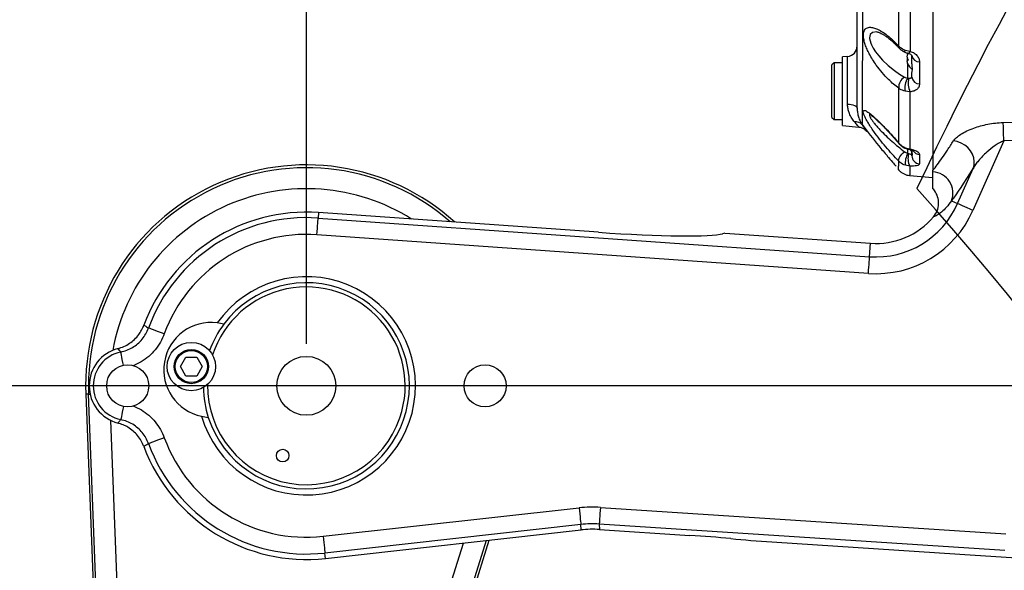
# Model space of a CAD drawing. Extents: x 0 to 8410, y 0 to 5940.
# Tile 115 of 158: x 3945 to 4414, y 4025 to 4287. Entities that reach past the tile are written whole.
import ezdxf

# ---------------------------------------------------------------- set-up
doc = ezdxf.new("R2010")
doc.units = 0
doc.header["$LTSCALE"] = 10
doc.layers.get('0').update_dxf_attribs({"linetype": 'CONTINUOUS'})
doc.styles.add('SLDTEXTSTYLE0', font='TXT', dxfattribs={"width": 0.605})
doc.dimstyles.new('SLDDIMSTYLE1', dxfattribs={"dimtxt": 50, "dimasz": 50, "dimexe": 0, "dimexo": 0.0625, "dimgap": 12.5, "dimtad": 1, "dimdec": 1, "dimrnd": 1e-09, "dimzin": 12, "dimtxsty": 'SLDTEXTSTYLE0', "dimsah": 1, "dimcen": 0.09, "dimazin": 3, "dimtfac": 1, "dimtofl": 0, "dimtmove": 0, "dimatfit": 3, "dimtolj": 1, "dimtzin": 12})
doc.dimstyles.new('SLDDIMSTYLE10', dxfattribs={"dimtxt": 50, "dimasz": 50, "dimexe": 0, "dimexo": 0.0625, "dimgap": -12.5, "dimtad": 0, "dimtih": 1, "dimtoh": 1, "dimdec": 1, "dimlfac": 0.5, "dimrnd": 1e-09, "dimzin": 12, "dimtxsty": 'SLDTEXTSTYLE0', "dimblk1": 'NONE', "dimsah": 1, "dimcen": 0, "dimazin": 3, "dimtfac": 1, "dimtmove": 0, "dimatfit": 3, "dimtolj": 1})
doc.dimstyles.new('SLDDIMSTYLE2', dxfattribs={"dimtxt": 50, "dimasz": 50, "dimexe": 0, "dimexo": 0.0625, "dimgap": 12.5, "dimtad": 1, "dimdec": 0, "dimrnd": 1e-09, "dimzin": 12, "dimtxsty": 'SLDTEXTSTYLE0', "dimsah": 1, "dimcen": 0.09, "dimazin": 3, "dimtfac": 1, "dimtofl": 0, "dimtmove": 0, "dimatfit": 3, "dimtolj": 1, "dimtzin": 12})

# ---------------------------------------------------------------- blocks, each defined once
blk = doc.blocks.new('_D_7')
at = {"color": 7, "linetype": 'CONTINUOUS'}
for p, q in [((4661.63, 4113.02), (3022.36, 4113.02)), ((3037.36, 2533.02), (3037.36, 4113.02)), ((4661.63, 2533.02), (3022.36, 2533.02))]:
    blk.add_line(p, q, dxfattribs=at)
for points in [[(3037.36, 4113.02), (3029.86, 4063.02), (3044.86, 4063.02)], [(3037.36, 2533.02), (3044.86, 2583.02), (3029.86, 2583.02)]]:
    blk.add_solid(points, dxfattribs=at)
at = {"color": 7, "linetype": 'CONTINUOUS', "insert": (2972.9, 3246.63), "char_height": 50, "attachment_point": 1, "rotation": 90, "style": 'SLDTEXTSTYLE0'}
blk.add_mtext('1580', dxfattribs=at)
blk = doc.blocks.new('_D_8')
at = {"color": 7, "linetype": 'CONTINUOUS'}
for p, q in [((4260.63, 4423.02), (3022.36, 4423.02)), ((3037.36, 4113.02), (3037.36, 4423.02)), ((4661.63, 4113.02), (3022.36, 4113.02))]:
    blk.add_line(p, q, dxfattribs=at)
for points in [[(3037.36, 4423.02), (3029.86, 4373.02), (3044.86, 4373.02)], [(3037.36, 4113.02), (3044.86, 4163.02), (3029.86, 4163.02)]]:
    blk.add_solid(points, dxfattribs=at)
at = {"color": 7, "linetype": 'CONTINUOUS', "insert": (2972.9, 4210.73), "char_height": 50, "attachment_point": 1, "rotation": 90, "style": 'SLDTEXTSTYLE0'}
blk.add_mtext('310', dxfattribs=at)
blk = doc.blocks.new('_D_9')
at = {"color": 7, "linetype": 'CONTINUOUS'}
for p, q in [((6136.63, 4639.08), (2746.63, 4639.08)), ((2761.63, 4639.08), (2761.63, 1533.02)), ((3861.91, 1533.02), (2746.63, 1533.02))]:
    blk.add_line(p, q, dxfattribs=at)
for points in [[(2761.63, 4639.08), (2754.13, 4589.08), (2769.13, 4589.08)], [(2761.63, 1533.02), (2769.13, 1583.02), (2754.13, 1583.02)]]:
    blk.add_solid(points, dxfattribs=at)
at = {"color": 7, "linetype": 'CONTINUOUS', "insert": (2697.18, 3009.66), "char_height": 50, "attachment_point": 1, "rotation": 90, "style": 'SLDTEXTSTYLE0'}
blk.add_mtext('3106', dxfattribs=at)
blk = doc.blocks.new('_D_12')
at = {"color": 7, "linetype": 'CONTINUOUS'}
for p, q in [((4081.63, 4133.02), (4081.63, 5288.89)), ((4681.63, 4133.02), (4681.63, 5288.89)), ((4681.63, 5273.89), (4081.63, 5273.89))]:
    blk.add_line(p, q, dxfattribs=at)
for points in [[(4081.63, 5273.89), (4131.63, 5266.39), (4131.63, 5281.39)], [(4681.63, 5273.89), (4631.63, 5281.39), (4631.63, 5266.39)]]:
    blk.add_solid(points, dxfattribs=at)
at = {"color": 7, "linetype": 'CONTINUOUS', "insert": (4324.34, 5338.34), "char_height": 50, "attachment_point": 1, "style": 'SLDTEXTSTYLE0'}
blk.add_mtext('600', dxfattribs=at)
blk = doc.blocks.new('_D_25')
at = {"color": 7, "linetype": 'CONTINUOUS'}
for p, q in [((2062.62, 5429.6), (2293.31, 4952.44)), ((2293.31, 4952.44), (2402.63, 4726.35)), ((2433.35, 4741.69), (2433.35, 4820.85)), ((2433.35, 4820.85), (2655.21, 4820.85)), ((2655.21, 4820.85), (2655.21, 4741.69)), ((2655.21, 4741.69), (2433.35, 4741.69)), ((2402.63, 4726.35), (2660.94, 4726.35))]:
    blk.add_line(p, q, dxfattribs=at)
blk.add_arc((2177.97, 5191.02), 4417.95, 270.87652, 299.0424, dxfattribs=at)
blk.add_solid([(2293.31, 4952.44), (2308.32, 4904.16), (2321.83, 4910.69)], dxfattribs=at)
at = {"color": 7, "linetype": 'CONTINUOUS', "char_height": 50, "attachment_point": 1, "style": 'SLDTEXTSTYLE0'}
for s, insert in [('%%c', (2450.54, 4806.14)), ('265', (2523.44, 4806.28))]:
    blk.add_mtext(s, dxfattribs=dict(at, insert=insert))
blk = doc.blocks.new('_NONE')

msp = doc.modelspace()

# ---------------------------------------------------------------- linework, layer by layer
at = {"color": 7, "linetype": 'CONTINUOUS'}
for p, q in [((4379.634055, 4636.021664), (4379.634055, 4215.355923)), ((4339.06983, 4269.584705), (4336.634057, 4269.371797)), ((4336.634057, 4253.021767), (4336.634057, 4269.371797)), ((4367.569985, 4270.992805), (4368.073018, 4270.992805)), ((4369.634057, 4267.577936), (4369.634057, 4269.947817)), ((4332.634056, 4266.521742), (4331.634054, 4265.521814)), ((4331.634054, 4240.521719), (4331.634054, 4265.521814)), ((4336.634057, 4266.521742), (4332.634056, 4266.521742)), ((4332.634056, 4266.521742), (4332.634056, 4239.521791)), ((4369.634057, 4259.674122), (4369.634057, 4261.879255)), ((4336.634057, 4236.671736), (4336.634057, 4253.021767)), ((4331.634054, 4240.521719), (4332.634056, 4239.521791)), ((4332.634056, 4239.521791), (4336.634057, 4239.521791)), ((4336.634057, 4236.671736), (4344.442094, 4235.988666)), ((4369.634057, 4223.272611), (4369.634057, 4224.367191)), ((4369.634057, 4222.400715), (4369.634057, 4223.272611)), ((4379.634055, 4214.694549), (4379.634055, 4215.355923)), ((4368.588323, 4212.988188), (4379.634055, 4212.021639)), ((4379.634055, 4212.021639), (4379.634055, 4214.35981)), ((4220.559472, 4185.989668), (4087.400587, 4195.31994)), ((4280.634053, 4185.635855), (4279.591667, 4185.306837)), ((4280.634053, 4185.635855), (4349.97336, 4180.777122)), ((4039.978491, 4142.805387), (4039.226087, 4142.918159)), ((4042.415874, 4142.397453), (4039.978491, 4142.805387)), ((4021.699043, 4122.181942), (4024.29712, 4126.681854)), ((4024.29712, 4126.681854), (4029.493274, 4126.681854)), ((4029.493274, 4126.681854), (4032.091351, 4122.181942)), ((4024.29712, 4117.681791), (4021.699043, 4122.181942)), ((4032.091351, 4122.181942), (4029.493274, 4117.681791)), ((4029.493274, 4117.681791), (4024.29712, 4117.681791)), ((3976.709785, 4109.034349), (4029.768067, 2712.840845)), ((4031.803193, 4098.56086), (4032.55135, 4098.422577)), ((4032.55135, 4098.422577), (4034.988733, 4098.014643)), ((4090.749608, 4031.02689), (4212.270672, 4044.53664)), ((4221.015083, 4044.73715), (4264.012664, 4041.944076)), ((4093.079822, 3799.271633), (4168.648029, 4039.686968)), ((4303.085806, 4038.845112), (4392.427879, 4033.041527)), ((4392.427879, 4033.041527), (4455.903085, 4028.918077))]:
    msp.add_line(p, q, dxfattribs=at)
at = {"color": 8, "linetype": 'CONTINUOUS'}
for p, q in [((4366.433846, 4272.606422), (4368.76479, 4271.990825)), ((4339.06983, 4246.885111), (4339.06983, 4269.584705)), ((4373.28543, 4266.993334), (4373.28543, 4256.521513)), ((4367.738726, 4259.295513), (4367.738726, 4265.93547)), ((4368.739383, 4252.709677), (4366.459789, 4252.982427)), ((4413.37687, 4229.485561), (4398.705425, 4196.371366)), ((4450.671183, 4230.607321), (4413.37687, 4229.485561)), ((4366.520034, 4226.189901), (4368.678549, 4225.63224)), ((4367.738726, 4223.584463), (4367.738726, 4225.521852)), ((4373.28543, 4222.993423), (4373.28543, 4218.528797)), ((4368.644195, 4217.399647), (4366.555015, 4217.809488)), ((4391.408982, 4199.604084), (4398.781167, 4216.243555)), ((4388.491096, 4200.897028), (4391.408982, 4199.604084)), ((4087.400587, 4195.31994), (4087.221908, 4192.769815)), ((4087.221908, 4192.769815), (4349.525856, 4174.390604)), ((4348.968038, 4166.429569), (4086.664083, 4184.808781)), ((4349.525856, 4174.390604), (4349.97336, 4180.777122)), ((3978.046449, 4109.085132), (3976.709785, 4109.034349)), ((4031.104731, 2712.891628), (3978.046449, 4109.085132)), ((3988.513829, 4096.615364), (4041.083815, 2713.270833)), ((4089.585366, 4041.499187), (4211.330069, 4055.033972)), ((4221.473584, 4055.26643), (4414.381029, 4042.735149)), ((4212.211849, 4047.102262), (4090.467142, 4033.567716)), ((4212.270672, 4044.53664), (4212.211849, 4047.102262)), ((4220.956257, 4047.302772), (4221.015083, 4044.73715)), ((4413.863706, 4034.771492), (4220.956257, 4047.302772)), ((4082.276987, 3802.667429), (4156.348081, 4038.319637)), ((4167.195114, 4039.525558), (4091.803746, 3799.672891)), ((4090.749608, 4031.02689), (4090.467142, 4033.567716))]:
    msp.add_line(p, q, dxfattribs=at)
at = {"color": 8, "linetype": 'CONTINUOUS', "flags": 128}
for points in [[(4352.951387, 4281.252434), (4352.945471, 4281.253387), (4350.985194, 4280.977299), (4349.859873, 4279.953052), (4349.54452, 4278.348972), (4349.56033, 4278.080036), (4350.102799, 4275.880625), (4350.423427, 4275.109817), (4351.264225, 4273.487379), (4352.328474, 4271.822502), (4353.878828, 4269.785215), (4355.628284, 4267.815163), (4358.381191, 4265.175154), (4361.334743, 4262.80265), (4363.760697, 4261.152078), (4366.213719, 4259.744932), (4366.213719, 4259.744932)], [(4366.350742, 4271.596958), (4366.34762, 4271.598389), (4366.286429, 4271.749307), (4366.315702, 4272.091438), (4366.433846, 4272.606422)], [(4368.048133, 4271.000435), (4368.086862, 4270.997574), (4368.269557, 4271.124412), (4368.499862, 4271.462013), (4368.76479, 4271.990825)], [(4339.06983, 4246.885111), (4339.980753, 4246.823599), (4340.845497, 4246.701052), (4341.63441, 4246.521522), (4342.320444, 4246.29121), (4342.880065, 4246.017982), (4343.294094, 4245.711138), (4343.54833, 4245.381166), (4343.634056, 4245.039512)], [(4413.115086, 4238.195707), (4433.106246, 4238.790323), (4450.409414, 4239.305069)], [(4413.37687, 4229.485561), (4413.337248, 4230.803778), (4413.298326, 4232.098867), (4413.260775, 4233.348419), (4413.22525, 4234.53026), (4413.192378, 4235.624124), (4413.162725, 4236.610939), (4413.136812, 4237.47306), (4413.115086, 4238.195707)], [(4398.781167, 4216.243555), (4399.240466, 4217.900087), (4399.339633, 4219.646503), (4399.074959, 4221.416523), (4398.456367, 4223.144342), (4397.507118, 4224.764397), (4396.262901, 4226.216127), (4394.77049, 4227.444937), (4393.085988, 4228.404571), (4391.272726, 4229.058792), (4389.398845, 4229.38328)], [(4363.388168, 4228.379299), (4363.319764, 4228.295614), (4363.320405, 4228.293945)], [(4366.380336, 4226.019193), (4366.403254, 4226.028015), (4366.520034, 4226.189901)], [(4368.311489, 4225.441505), (4368.427443, 4225.449373), (4368.678549, 4225.63224)], [(4363.375457, 4219.843675), (4363.307277, 4220.219423), (4363.378586, 4220.697452), (4363.58613, 4221.255829), (4363.920422, 4221.869041), (4364.366176, 4222.508957), (4364.903005, 4223.146488), (4365.506368, 4223.752071), (4366.148668, 4224.298527)], [(4398.705425, 4196.371366), (4397.341134, 4196.975996), (4396.024736, 4197.559168), (4394.802423, 4198.100616), (4393.717112, 4198.581507), (4392.806875, 4198.984911), (4392.103674, 4199.296285), (4391.632201, 4199.50514), (4391.408982, 4199.604084)], [(4086.664083, 4184.808781), (4086.768391, 4186.297466), (4086.869018, 4187.7337), (4086.962478, 4189.067413), (4087.045448, 4190.2514), (4087.115036, 4191.244652), (4087.168785, 4192.011883), (4087.204831, 4192.52639), (4087.221908, 4192.769815)], [(4348.968038, 4166.429569), (4349.072339, 4167.918016), (4349.172974, 4169.35425), (4349.266427, 4170.687963), (4349.349396, 4171.872188), (4349.418985, 4172.865202), (4349.472748, 4173.632433), (4349.508787, 4174.14694), (4349.525856, 4174.390604)], [(4014.053019, 4137.750198), (4012.651699, 4138.262798), (4011.299553, 4138.757517), (4010.04404, 4139.216949), (4008.929255, 4139.624883), (4007.994326, 4139.967014), (4007.272037, 4140.23142), (4006.787749, 4140.408565), (4006.55848, 4140.492489)], [(3994.607659, 4122.814228), (3994.329514, 4124.158432), (3994.056197, 4125.479271), (3993.814321, 4126.648237), (3993.6125, 4127.623369), (3993.458005, 4128.370096), (3993.356409, 4128.861), (3993.311318, 4129.078914)], [(3978.046449, 4109.085132), (3978.324326, 4109.095861), (3978.750499, 4109.111835)], [(3994.607659, 4103.229095), (3994.329514, 4101.884891), (3994.056197, 4100.564291), (3993.814321, 4099.395325), (3993.6125, 4098.419954), (3993.458005, 4097.673466), (3993.356409, 4097.182562), (3993.311318, 4096.964647)], [(4014.053019, 4088.293363), (4012.651699, 4087.780525), (4011.299553, 4087.285806), (4010.04404, 4086.826374), (4008.929255, 4086.418678), (4007.994326, 4086.076547), (4007.272037, 4085.812141), (4006.787749, 4085.634996), (4006.55848, 4085.551073)], [(4211.330069, 4055.033972), (4211.494943, 4053.55077), (4211.654032, 4052.119781), (4211.801747, 4050.791075), (4211.932911, 4049.611379), (4212.042911, 4048.621942), (4212.127892, 4047.857334), (4212.184871, 4047.344972), (4212.211849, 4047.102262)], [(4221.473584, 4055.26643), (4221.376853, 4053.777506), (4221.28352, 4052.340557), (4221.196858, 4051.006605), (4221.119909, 4049.821903), (4221.055372, 4048.828413), (4221.005513, 4048.060943), (4220.972086, 4047.546436), (4220.956257, 4047.302772)], [(4089.585366, 4041.499187), (4089.750247, 4040.016224), (4089.909332, 4038.585235), (4090.057047, 4037.256529), (4090.188207, 4036.076595), (4090.298208, 4035.087158), (4090.383189, 4034.322788), (4090.440171, 4033.810188), (4090.467142, 4033.567716)]]:
    msp.add_lwpolyline(points, dxfattribs=at)
at = {"color": 7, "linetype": 'CONTINUOUS'}
for centre, radius in [((4026.895203, 4122.18188), 11.5), ((4026.895203, 4122.18188), 8.135), ((4081.634054, 4113.021738), 14), ((3996.634054, 4113.021738), 10), ((4166.634054, 4113.021738), 10), ((4070.358509, 4079.887736), 3)]:
    msp.add_circle(centre, radius, dxfattribs=at)
at = {"color": 8, "linetype": 'CONTINUOUS'}
msp.add_circle((4026.895203, 4122.18188), 7.635, dxfattribs=at)
at = {"color": 7, "linetype": 'CONTINUOUS'}
for centre, radius, start, end in [((5804.021524, 3538.989613), 1580, 55, 155), ((4338.634054, 4274.565769), 5, 275, 0), ((4374.033036, 4268.998336), 7, 202.50265507, 233.37059308), ((4374.033036, 4229.812391), 7, 220.52901327, 231.12227315), ((4081.634054, 4113.021738), 105, 47.77869663, 182.17631238), ((3249.66775, 3200.758591), 1507.22427, 9.86907978, 41.86907978), ((4081.634054, 4113.021738), 82.5, 85.99190733, 159.55023596), ((4352.500434, 4216.842816), 36.154025, 265.99190733, 319.46709945), ((4081.634054, 4113.021738), 51.886751, 196.18281496, 144.81718504), ((4081.634054, 4113.021738), 49, 197.83444398, 143.16555602), ((4081.634054, 4113.021738), 47, 341.2064918, 161.8019891), ((4036.264916, 4120.613928), 22.5, 82.43749152, 258.56250848), ((4081.634054, 4113.021738), 49, 143.16555602, 160.06241459), ((3996.634054, 4113.021738), 18.305942, 104.59804289, 255.40195711), ((4081.634054, 4113.021738), 47, 179.1980109, 341.2064918), ((4081.634054, 4113.021738), 49, 180.93758541, 197.83444398), ((4081.634054, 4113.021738), 82.5, 200.44976404, 276.34365223)]:
    msp.add_arc(centre, radius, start, end, dxfattribs=at)
at = {"color": 8, "linetype": 'CONTINUOUS'}
for centre, radius, start, end in [((4364.140374, 4274.111091), 0.802653, 153.92129202, 216.15197105), ((4373.089109, 4270.484269), 3.496451, 188.82561178, 273.21876583), ((4368.842555, 4254.966584), 5.45375, 118.81765172, 185.07668383), ((4375.079312, 4254.52233), 8.755997, 146.96624806, 190.12919555), ((4378.82903, 4256.94813), 10.94374, 168.14517903, 202.78627875), ((4373.181454, 4260.091915), 3.571915, 186.71703676, 271.66807126), ((4342.967219, 4234.548499), 3.943689, 40.34965765, 98.51972145), ((4373.592669, 4227.021862), 4.040138, 215.12358579, 265.63863736), ((4375.91892, 4218.898947), 9.427069, 150.19643996, 186.63633244), ((4376.282213, 4221.141638), 8.5054, 164.47928643, 206.10099581), ((4373.566322, 4222.451344), 3.932591, 180.73766225, 265.90405763), ((4081.634054, 4113.021738), 103.662377, 48.72779255, 182.17631238), ((4379.082806, 4204.599126), 10.110462, 338.52069874, 86.87453827), ((4081.634054, 4113.021738), 93.676082, 57.71814844, 169.63573899), ((4352.500434, 4216.842816), 42.556388, 265.99190733, 336.10397993), ((4081.634054, 4113.021738), 79.943612, 85.99190733, 159.90208336), ((4352.500434, 4216.842816), 50.5369, 265.99190733, 336.10397993), ((4081.634054, 4113.021738), 71.9631, 85.99190733, 159.90208336), ((3996.634054, 4113.021738), 16.39732, 101.69128769, 258.30871231), ((4081.634054, 4113.021738), 79.943612, 200.09791664, 276.34365223), ((4081.634054, 4113.021738), 71.9631, 200.09791664, 276.34365223)]:
    msp.add_arc(centre, radius, start, end, dxfattribs=at)
for centre, major_axis, ratio, start_param, end_param in [((4480.381389, 4416.421414), (98.180267, 220.514491), 0.0638771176, 3.3850271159, 3.6037432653), ((4217.729478, 3997.245513), (1.33276, -58.127449), 0.9975452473, 3.0540136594, 3.2291716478), ((4217.729478, 3997.245513), (-1.149832, 50.149184), 0.99676323, 6.195606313, 6.3707643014)]:
    msp.add_ellipse(centre, major_axis=major_axis, ratio=ratio, start_param=start_param, end_param=end_param, dxfattribs=at)
at = {"color": 7, "linetype": 'CONTINUOUS'}
for centre, major_axis, ratio, start_param, end_param in [((4220.559473, 4190.195578), (59.999276, -4.224732), 0.0697541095, 4.7173005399, 6.108243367), ((4217.787405, 3994.719079), (1.148931, -50.10987), 0.9975452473, 3.0540136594, 3.2291716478), ((4263.786018, 4038.455021), (49.894837, -3.241185), 0.0699268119, 1.1680804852, 1.5707963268), ((4303.312451, 4042.334197), (49.894837, -3.241185), 0.0699268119, 4.3096731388, 4.7123889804)]:
    msp.add_ellipse(centre, major_axis=major_axis, ratio=ratio, start_param=start_param, end_param=end_param, dxfattribs=at)
at = {"color": 8, "linetype": 'CONTINUOUS'}
for points, knots in [([(4345.960567, 4609.191467), (4345.961486, 4609.208684), (4345.966819, 4609.308547), (4345.982909, 4608.483513), (4346.001092, 4606.29135), (4346.020159, 4602.747537), (4346.038696, 4597.952271), (4346.056723, 4591.876959), (4346.073919, 4584.600813), (4346.090229, 4576.189549), (4346.105475, 4566.701643), (4346.119623, 4556.162401), (4346.132722, 4544.6644), (4346.144561, 4532.310502), (4346.155044, 4519.194063), (4346.163995, 4505.375031), (4346.171509, 4490.956596), (4346.177543, 4476.060664), (4346.181758, 4461.952401), (4346.184519, 4448.80859), (4346.186185, 4435.544129), (4346.18665, 4420.99697), (4346.185615, 4405.261453), (4346.183089, 4389.650767), (4346.179055, 4374.295095), (4346.173504, 4359.297113), (4346.166382, 4344.737004), (4346.157784, 4330.727429), (4346.147656, 4317.389874), (4346.136173, 4304.826237), (4346.123498, 4293.090168), (4346.109651, 4282.26712), (4346.094731, 4272.451894), (4346.078644, 4263.735062), (4346.061614, 4256.138326), (4346.043811, 4249.714915), (4346.025953, 4244.639369), (4346.008097, 4240.89906), (4345.990371, 4238.278228), (4345.97861, 4237.493768), (4345.972734, 4237.101843)], [0, 0, 0, 0, 0.0056874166, 0.0329885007, 0.0603872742, 0.0877858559, 0.1150868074, 0.142385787, 0.1697823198, 0.1971791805, 0.2244781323, 0.2518010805, 0.2792215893, 0.3066423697, 0.333965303, 0.3612920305, 0.388716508, 0.4161412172, 0.4434680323, 0.4646105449, 0.4857534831, 0.5130889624, 0.5405226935, 0.5679565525, 0.5952920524, 0.6226188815, 0.6500432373, 0.6774678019, 0.7047942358, 0.7321029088, 0.7595091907, 0.7869153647, 0.8142240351, 0.8415276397, 0.8689289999, 0.896330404, 0.923633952, 0.9490762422, 0.9745578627, 1, 1, 1, 1]), ([(4363.419438, 4274.463941), (4363.421379, 4278.265615), (4363.42448, 4284.340674), (4363.426902, 4293.336835), (4363.428322, 4300.961853), (4363.431192, 4308.867519), (4363.432922, 4314.355817), (4363.433788, 4317.102959)], [0, 0, 0, 0, 0.29369309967, 0.46932032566, 0.64532581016, 0.8224695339, 1, 1, 1, 1]), ([(4368.804129, 4316.344787), (4368.8021, 4313.53276), (4368.798038, 4307.902492), (4368.791162, 4299.751929), (4368.785447, 4291.837602), (4368.77738, 4282.388767), (4368.769652, 4276.006281), (4368.76479, 4271.990825)], [0, 0, 0, 0, 0.17427972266, 0.34894457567, 0.52478642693, 0.70102580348, 1, 1, 1, 1]), ([(4363.410199, 4254.483988), (4362.595044, 4255.096176), (4360.964652, 4256.320614), (4358.305381, 4258.783013), (4355.513224, 4261.780948), (4352.982199, 4265.001128), (4350.939739, 4268.045433), (4349.458374, 4270.606993), (4348.292247, 4273.008155), (4347.423466, 4275.200195), (4346.829346, 4277.284921), (4346.55458, 4279.090048), (4346.590201, 4280.550542), (4346.947493, 4282.027229), (4347.764419, 4282.986792), (4348.931188, 4283.412534), (4350.184397, 4283.485396), (4351.825815, 4283.146092), (4354.02682, 4282.216575), (4356.561852, 4280.674233), (4359.10925, 4278.684537), (4361.410611, 4276.589631), (4362.749855, 4275.172477), (4363.419438, 4274.463941)], [0, 0, 0, 0, 0.0554565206, 0.1109184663, 0.178568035, 0.2461416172, 0.2924501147, 0.3387111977, 0.3758081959, 0.4128712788, 0.4502857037, 0.4876701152, 0.519609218, 0.5515555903, 0.6125007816, 0.6462294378, 0.6799801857, 0.7306618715, 0.7814026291, 0.8448623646, 0.9083630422, 0.9541841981, 1, 1, 1, 1]), ([(4363.419438, 4274.463941), (4364.145839, 4273.878647), (4365.057684, 4273.143932), (4366.201272, 4272.697262), (4366.433846, 4272.606422)], [0, 0, 0, 0, 0.7966282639, 1, 1, 1, 1]), ([(4368.76479, 4271.990825), (4369.132164, 4271.870054), (4370.233301, 4271.508065), (4371.858629, 4270.414421), (4373.087524, 4268.751657), (4373.222186, 4267.555231), (4373.28543, 4266.993334)], [0, 0, 0, 0, 0.1340782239, 0.4018749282, 0.7190925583, 1, 1, 1, 1]), ([(4366.213719, 4259.744932), (4366.303787, 4259.701302), (4366.751616, 4259.484368), (4367.300352, 4259.379383), (4367.738726, 4259.295513)], [0, 0, 0, 0, 0.2011214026, 1, 1, 1, 1]), ([(4367.738726, 4259.295513), (4367.832353, 4259.255588), (4367.950628, 4259.205152), (4368.089719, 4259.197852), (4368.118705, 4259.196331)], [0, 0, 0, 0, 0.791603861, 1, 1, 1, 1]), ([(4368.118705, 4259.196331), (4368.331775, 4259.200332), (4368.782949, 4259.208805), (4369.254429, 4259.32025), (4369.589683, 4259.483041), (4369.617611, 4259.603303), (4369.634057, 4259.674122)], [0, 0, 0, 0, 0.1847650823, 0.3912385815, 0.6415162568, 1, 1, 1, 1]), ([(4363.388168, 4228.379299), (4363.39088, 4230.395418), (4363.396321, 4234.44052), (4363.400413, 4241.267068), (4363.405393, 4247.975821), (4363.408596, 4252.312405), (4363.410199, 4254.483988)], [0, 0, 0, 0, 0.2948903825, 0.5916622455, 0.7955212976, 1, 1, 1, 1]), ([(4366.459789, 4252.982427), (4365.567542, 4253.293074), (4364.437292, 4253.686584), (4363.588859, 4254.345282), (4363.410199, 4254.483988)], [0, 0, 0, 0, 0.7894244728, 1, 1, 1, 1]), ([(4373.28543, 4256.521513), (4373.217358, 4255.99938), (4373.092118, 4255.038753), (4372.064185, 4253.879776), (4370.631105, 4253.048327), (4369.369112, 4252.822409), (4368.739383, 4252.709677)], [0, 0, 0, 0, 0.2920922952, 0.5373949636, 0.7691623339, 1, 1, 1, 1]), ([(4368.739383, 4252.709677), (4368.735368, 4250.440211), (4368.727325, 4245.893934), (4368.71352, 4238.915166), (4368.701767, 4233.22503), (4368.688665, 4228.659544), (4368.681921, 4226.641341), (4368.678549, 4225.63224)], [0, 0, 0, 0, 0.2050894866, 0.410842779, 0.7044141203, 0.8522071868, 1, 1, 1, 1]), ([(4342.382962, 4238.448669), (4341.941874, 4239.006756), (4341.047174, 4240.138775), (4340.013327, 4242.123415), (4339.363075, 4244.122986), (4339.099525, 4245.644412), (4339.076727, 4246.596939), (4339.06983, 4246.885111)], [0, 0, 0, 0, 0.2730406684, 0.5538333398, 0.7344492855, 0.9196617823, 1, 1, 1, 1]), ([(4363.375457, 4219.843675), (4362.354852, 4220.909718), (4360.313638, 4223.041808), (4357.233247, 4226.57278), (4354.258837, 4230.2327), (4351.827553, 4233.48436), (4349.972654, 4236.18671), (4348.694808, 4238.206824), (4347.712112, 4239.936408), (4347.00703, 4241.36504), (4346.571138, 4242.527005), (4346.427429, 4243.34354), (4346.56469, 4243.801429), (4346.919674, 4243.957309), (4347.487057, 4243.831165), (4348.258873, 4243.445801), (4349.237367, 4242.789422), (4350.598653, 4241.724039), (4352.361035, 4240.173305), (4354.534539, 4238.087534), (4356.838593, 4235.73326), (4359.117083, 4233.281002), (4361.315556, 4230.818681), (4362.697292, 4229.192432), (4363.388168, 4228.379299)], [0, 0, 0, 0, 0.0681939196, 0.1363880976, 0.2047971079, 0.2730936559, 0.3159911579, 0.3588419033, 0.3942397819, 0.4296052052, 0.4652088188, 0.5007930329, 0.5321358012, 0.5634886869, 0.5945321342, 0.6255941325, 0.6604100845, 0.695249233, 0.7477177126, 0.8002447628, 0.8535563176, 0.9068870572, 0.9534430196, 1, 1, 1, 1]), ([(4350.023763, 4242.197086), (4349.993936, 4242.206312), (4349.538538, 4242.347173), (4349.404692, 4241.972476), (4349.535878, 4241.257748), (4349.800746, 4240.690798), (4350.178452, 4240.019664), (4350.693693, 4239.223724), (4351.670939, 4237.914022), (4352.930369, 4236.399183), (4354.774063, 4234.360854), (4357.16851, 4231.939456), (4360.095672, 4229.23346), (4363.11909, 4226.642559), (4365.138767, 4225.079903), (4366.148668, 4224.298527)], [0, 0, 0, 0, 0.0071562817, 0.1092601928, 0.1616989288, 0.2141738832, 0.2259332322, 0.2857133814, 0.345586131, 0.4210405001, 0.496610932, 0.6215104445, 0.7466453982, 0.8733148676, 1, 1, 1, 1]), ([(4344.444865, 4236.020376), (4344.454435, 4236.009611), (4344.502044, 4235.956057), (4344.289381, 4236.208119), (4343.72563, 4236.870383), (4342.905625, 4237.834287), (4342.382962, 4238.448669)], [0, 0, 0, 0, 0.0612609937, 0.3047631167, 0.5568633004, 1, 1, 1, 1]), ([(4345.972734, 4237.101843), (4346.239913, 4236.700699), (4346.774177, 4235.898554), (4347.410506, 4234.947759), (4347.845257, 4234.296735), (4348.054699, 4233.982297), (4348.001706, 4234.057661), (4347.987922, 4234.077265)], [0, 0, 0, 0, 0.21402173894, 0.42796703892, 0.67126902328, 0.91449187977, 1, 1, 1, 1]), ([(4389.398845, 4229.38328), (4389.828486, 4229.931785), (4390.68843, 4231.029641), (4392.907174, 4232.645915), (4395.702359, 4234.181495), (4398.904721, 4235.507179), (4402.265755, 4236.574887), (4405.696949, 4237.385726), (4409.334508, 4237.981762), (4411.855345, 4238.124418), (4413.115086, 4238.195707)], [0, 0, 0, 0, 0.127034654, 0.2542649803, 0.3916387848, 0.5290770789, 0.6459033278, 0.7626975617, 0.8814125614, 1, 1, 1, 1]), ([(4379.634055, 4215.355923), (4380.316223, 4216.22442), (4381.682585, 4217.963991), (4384.030311, 4221.252927), (4386.576201, 4224.99455), (4388.457065, 4227.918973), (4389.398845, 4229.38328)], [0, 0, 0, 0, 0.2481661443, 0.4970685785, 0.748173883, 1, 1, 1, 1]), ([(4413.37687, 4229.485561), (4412.66157, 4229.145761), (4411.216059, 4228.459075), (4408.450132, 4226.692483), (4405.750049, 4224.555435), (4403.19797, 4222.108363), (4401.403037, 4220.111943), (4399.871518, 4218.142615), (4399.146499, 4216.879852), (4398.781167, 4216.243555)], [0, 0, 0, 0, 0.1095240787, 0.2213314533, 0.4591691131, 0.6020365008, 0.7464275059, 0.8722265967, 1, 1, 1, 1]), ([(4363.388168, 4228.379299), (4364.111329, 4227.700752), (4365.056249, 4226.814127), (4366.241803, 4226.308552), (4366.520034, 4226.189901)], [0, 0, 0, 0, 0.765315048, 1, 1, 1, 1]), ([(4368.678549, 4225.63224), (4369.075821, 4225.549389), (4370.210334, 4225.312785), (4371.858602, 4224.685902), (4373.087517, 4223.823755), (4373.222185, 4223.258764), (4373.28543, 4222.993423)], [0, 0, 0, 0, 0.1428435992, 0.4079271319, 0.7219408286, 1, 1, 1, 1]), ([(4366.148668, 4224.298527), (4366.258316, 4224.221368), (4366.727797, 4223.890998), (4367.300092, 4223.717466), (4367.738726, 4223.584463)], [0, 0, 0, 0, 0.2335525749, 1, 1, 1, 1]), ([(4367.738726, 4223.584463), (4367.830931, 4223.524286), (4367.940536, 4223.452753), (4368.066912, 4223.42239), (4368.086973, 4223.41757)], [0, 0, 0, 0, 0.841257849, 1, 1, 1, 1]), ([(4368.086973, 4223.41757), (4368.300815, 4223.365533), (4368.753221, 4223.255444), (4369.233601, 4223.052088), (4369.55998, 4222.78727), (4369.630605, 4222.557688), (4369.633646, 4222.419391), (4369.634057, 4222.400715)], [0, 0, 0, 0, 0.1817126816, 0.3844339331, 0.629413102, 0.9499530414, 1, 1, 1, 1]), ([(4363.357151, 4215.64584), (4363.358777, 4215.682715), (4363.362397, 4215.764854), (4363.366154, 4216.823882), (4363.371351, 4218.281405), (4363.374482, 4219.472702), (4363.375457, 4219.843675)], [0, 0, 0, 0, 0.2489629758, 0.5545499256, 0.8612854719, 1, 1, 1, 1]), ([(4366.555015, 4217.809488), (4365.662878, 4218.21054), (4364.482688, 4218.741084), (4363.592683, 4219.62736), (4363.375457, 4219.843675)], [0, 0, 0, 0, 0.7559270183, 1, 1, 1, 1]), ([(4368.644195, 4217.399647), (4368.641452, 4216.975399), (4368.633397, 4215.729706), (4368.619965, 4214.241206), (4368.606588, 4213.1558), (4368.596653, 4213.070173), (4368.591981, 4213.029911)], [0, 0, 0, 0, 0.1514167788, 0.4445961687, 0.7388448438, 1, 1, 1, 1]), ([(4373.28543, 4218.528797), (4373.284196, 4218.502879), (4373.274117, 4218.291214), (4372.997794, 4217.942804), (4372.00444, 4217.595302), (4370.541883, 4217.394812), (4369.275909, 4217.398037), (4368.644195, 4217.399647)], [0, 0, 0, 0, 0.0370703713, 0.3027463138, 0.5441765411, 0.7725465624, 1, 1, 1, 1]), ([(4388.491096, 4200.897028), (4387.703368, 4199.852267), (4386.124906, 4197.758758), (4383.740772, 4195.512124), (4381.534097, 4193.898433), (4380.498216, 4193.531047), (4379.978681, 4193.346788)], [0, 0, 0, 0, 0.24727242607, 0.49548820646, 0.74696763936, 1, 1, 1, 1]), ([(3993.311318, 4129.078914), (3994.278799, 4129.32686), (3996.241846, 4129.829948), (3998.960211, 4131.190418), (4001.447963, 4132.969477), (4003.573438, 4135.140121), (4005.358622, 4137.655912), (4006.154628, 4139.537744), (4006.55848, 4140.492489)], [0, 0, 0, 0, 0.1638880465, 0.3325334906, 0.4963057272, 0.6648604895, 0.8299673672, 1, 1, 1, 1]), ([(4004.333289, 4141.845991), (4004.730569, 4141.610459), (4005.47545, 4141.168848), (4006.213886, 4140.70769), (4006.55848, 4140.492489)], [0, 0, 0, 0, 0.5333470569, 1, 1, 1, 1]), ([(4014.053019, 4137.750198), (4013.487624, 4136.410982), (4012.340107, 4133.692926), (4009.795261, 4130.082779), (4006.700531, 4126.922813), (4003.170986, 4124.319028), (4000.508566, 4123.119634), (3999.198707, 4122.529556)], [0, 0, 0, 0, 0.1988000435, 0.4034818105, 0.600634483, 0.8035199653, 1, 1, 1, 1]), ([(3993.311318, 4129.078914), (3993.12169, 4129.335111), (3992.705835, 4129.896953), (3992.261825, 4130.440789), (3992.020281, 4130.736639)], [0, 0, 0, 0, 0.4559950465, 1, 1, 1, 1]), ([(3999.197217, 4103.507568), (4000.540185, 4102.903896), (4003.19592, 4101.710125), (4006.743269, 4099.082051), (4009.791314, 4095.962978), (4012.338128, 4092.346595), (4013.475969, 4089.65725), (4014.053019, 4088.293363)], [0, 0, 0, 0, 0.2013418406, 0.3981559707, 0.6006694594, 0.7974818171, 1, 1, 1, 1]), ([(3992.020281, 4095.306684), (3992.303606, 4095.654779), (3992.746763, 4096.199246), (3993.161673, 4096.761765), (3993.311318, 4096.964647)], [0, 0, 0, 0, 0.6393326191, 1, 1, 1, 1]), ([(4006.55848, 4085.551073), (4006.171963, 4086.469304), (4005.38765, 4088.33256), (4003.645189, 4090.815201), (4001.523022, 4093.008874), (3999.062835, 4094.79214), (3996.305871, 4096.191119), (3994.319221, 4096.704294), (3993.311318, 4096.964647)], [0, 0, 0, 0, 0.1634472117, 0.3316636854, 0.4951409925, 0.6633801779, 0.8292200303, 1, 1, 1, 1]), ([(4006.55848, 4085.551073), (4006.284076, 4085.379379), (4005.545813, 4084.917451), (4004.801162, 4084.475202), (4004.333289, 4084.197332)], [0, 0, 0, 0, 0.3716883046, 1, 1, 1, 1])]:
    msp.add_open_spline(points, degree=3, knots=knots, dxfattribs=at)
at = {"color": 7, "linetype": 'CONTINUOUS'}
for points, knots in [([(4343.634056, 4245.039512), (4343.634056, 4245.380388), (4343.634056, 4246.234149), (4343.634056, 4248.343747), (4343.634056, 4251.706198), (4343.634056, 4256.334777), (4343.634056, 4262.454399), (4343.634056, 4269.794291), (4343.634056, 4278.23897), (4343.634056, 4287.659376), (4343.634056, 4297.979734), (4343.634056, 4309.303329), (4343.634056, 4321.405698), (4343.634056, 4334.172284), (4343.634056, 4347.526478), (4343.634056, 4361.582701), (4343.634056, 4376.052716), (4343.634056, 4390.751135), (4343.634056, 4405.639652), (4343.634056, 4420.831759), (4343.634056, 4434.939077), (4343.634056, 4447.777934), (4343.634056, 4460.322491), (4343.634056, 4473.746288), (4343.634056, 4487.974676), (4343.634056, 4501.909928), (4343.634056, 4515.243267), (4343.634056, 4527.827905), (4343.634056, 4539.649728), (4343.634056, 4550.782498), (4343.634056, 4560.961911), (4343.634056, 4570.089944), (4343.634056, 4578.171025), (4343.634056, 4585.23777), (4343.634056, 4591.121679), (4343.634056, 4595.762648), (4343.634056, 4599.219251), (4343.634056, 4601.348439), (4343.634056, 4602.265629), (4343.634056, 4602.079526), (4343.634056, 4602.04797)], [0, 0, 0, 0, 0.0149266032, 0.0373853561, 0.0599485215, 0.0873038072, 0.1148492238, 0.142993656, 0.1713454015, 0.1987939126, 0.2264340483, 0.2543717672, 0.2827157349, 0.3100751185, 0.3376243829, 0.3657725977, 0.3941283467, 0.4214915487, 0.4490455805, 0.4771990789, 0.5055600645, 0.5270221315, 0.5485754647, 0.5759337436, 0.60348171, 0.6316288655, 0.6599834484, 0.687344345, 0.7148954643, 0.7430459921, 0.7714035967, 0.7987533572, 0.8262926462, 0.8544303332, 0.8827744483, 0.9101387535, 0.9376929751, 0.9658471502, 0.9942089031, 1, 1, 1, 1]), ([(4352.95097, 4281.250288), (4352.964865, 4281.250077), (4353.022932, 4281.249194), (4353.44014, 4281.177422), (4354.140891, 4280.947474), (4355.09824, 4280.523183), (4356.271137, 4279.867526), (4357.642108, 4278.956956), (4359.169802, 4277.788389), (4360.814951, 4276.353281), (4362.274952, 4274.954981), (4363.164845, 4273.974199), (4363.487573, 4273.618509)], [0, 0, 0, 0, 0.0267390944, 0.1117387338, 0.20160239, 0.3009261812, 0.4104129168, 0.5277521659, 0.6537330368, 0.7861328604, 0.9224389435, 1, 1, 1, 1]), ([(4363.504553, 4273.650219), (4363.605824, 4273.534188), (4364.052367, 4273.022559), (4364.986436, 4272.279508), (4365.911272, 4271.828966), (4366.356196, 4271.612217)], [0, 0, 0, 0, 0.1320954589, 0.5824648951, 1, 1, 1, 1]), ([(4366.35905, 4271.613409), (4366.461414, 4271.562651), (4366.991762, 4271.299677), (4367.577281, 4271.116516), (4368.045054, 4271.001467), (4368.049251, 4271.000435)], [0, 0, 0, 0, 0.1916137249, 0.9927468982, 1, 1, 1, 1]), ([(4367.537337, 4268.878986), (4367.520894, 4268.820649), (4367.449403, 4268.567006), (4367.455205, 4268.103854), (4367.540232, 4267.738715), (4367.572175, 4267.601539)], [0, 0, 0, 0, 0.1571724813, 0.6833651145, 1, 1, 1, 1]), ([(4368.041376, 4267.874529), (4367.893469, 4268.050359), (4367.637201, 4268.355009), (4367.467917, 4269.044127), (4367.461146, 4269.72924), (4367.606979, 4270.413016), (4367.776072, 4270.847178), (4367.89425, 4271.038778), (4367.900746, 4271.049311)], [0, 0, 0, 0, 0.2540541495, 0.4401833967, 0.6267679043, 0.8035371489, 0.9892000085, 1, 1, 1, 1]), ([(4368.041376, 4265.473177), (4367.893482, 4265.759102), (4367.63725, 4266.254481), (4367.467746, 4266.9376), (4367.461784, 4267.426158), (4367.604776, 4267.746559), (4367.818351, 4267.868273), (4367.98669, 4267.872995), (4368.041376, 4267.874529)], [0, 0, 0, 0, 0.2355846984, 0.4081604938, 0.5811306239, 0.7450690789, 0.9171850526, 1, 1, 1, 1]), ([(4368.041376, 4271.280338), (4367.885188, 4271.158755), (4367.673521, 4270.993985), (4367.591487, 4271.011752), (4367.569985, 4271.016409)], [0, 0, 0, 0, 0.7378948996, 1, 1, 1, 1]), ([(4368.05051, 4270.997335), (4368.060918, 4270.995296), (4368.310255, 4270.946445), (4368.73665, 4270.749936), (4369.252443, 4270.439028), (4369.526741, 4270.157449), (4369.64175, 4269.958855), (4369.633146, 4269.960994), (4369.632206, 4269.943295), (4369.631888, 4269.937326)], [0, 0, 0, 0, 0.0060452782, 0.1448220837, 0.2978101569, 0.4729778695, 0.6602644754, 0.8854412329, 1, 1, 1, 1]), ([(4369.634057, 4261.879255), (4369.671786, 4261.943788), (4369.75043, 4262.078305), (4369.99253, 4263.09315), (4369.896092, 4264.697861), (4369.665875, 4266.31398), (4369.640891, 4267.306461), (4369.634057, 4267.577936)], [0, 0, 0, 0, 0.2117592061, 0.4414007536, 0.682234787, 0.9130810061, 1, 1, 1, 1]), ([(4367.569985, 4266.741564), (4367.540317, 4266.746054), (4367.452917, 4266.759281), (4367.466181, 4266.570533), (4367.603517, 4266.211331), (4367.818498, 4265.816918), (4367.986724, 4265.557465), (4368.041376, 4265.473177)], [0, 0, 0, 0, 0.1306002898, 0.384743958, 0.6255601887, 0.8783556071, 1, 1, 1, 1]), ([(4343.634056, 4245.039512), (4343.670826, 4244.291337), (4343.745644, 4242.769003), (4344.268672, 4240.655903), (4345.03501, 4238.671159), (4345.657634, 4237.629175), (4345.972734, 4237.101843)], [0, 0, 0, 0, 0.2132921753, 0.4339920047, 0.7135521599, 1, 1, 1, 1]), ([(4349.297578, 4242.343714), (4349.291636, 4242.346214), (4349.268426, 4242.355982), (4349.465949, 4242.255019), (4349.853413, 4242.000003), (4350.494427, 4241.526332), (4351.335278, 4240.841818), (4352.398252, 4239.911026), (4353.688438, 4238.708527), (4355.159494, 4237.266944), (4356.799497, 4235.59182), (4358.564481, 4233.719247), (4360.402612, 4231.689543), (4362.001028, 4229.870405), (4362.964046, 4228.719949), (4363.320643, 4228.293945)], [0, 0, 0, 0, 0.0157101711, 0.0613736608, 0.1152367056, 0.1779679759, 0.2445607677, 0.3254749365, 0.4133061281, 0.5079539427, 0.6085573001, 0.7169375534, 0.826227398, 0.9356534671, 1, 1, 1, 1]), ([(4344.440194, 4235.967924), (4344.640392, 4235.953201), (4345.128621, 4235.917295), (4345.846672, 4235.687335), (4346.544955, 4235.352757), (4347.102706, 4234.972535), (4347.522881, 4234.602378), (4347.795328, 4234.310004), (4347.941154, 4234.131418), (4347.977678, 4234.084042), (4347.984741, 4234.07488)], [0, 0, 0, 0, 0.1431810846, 0.34917962, 0.5339233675, 0.6955370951, 0.8306527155, 0.9325563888, 0.9869582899, 1, 1, 1, 1]), ([(4345.972547, 4237.289955), (4348.549566, 4233.822125), (4352.368972, 4228.682446), (4356.60153, 4223.861394), (4357.978309, 4222.293188)], [0, 0, 0, 0, 0.67471710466, 1, 1, 1, 1]), ([(4363.335, 4228.307058), (4363.435865, 4228.179807), (4363.872352, 4227.629134), (4364.861433, 4226.844256), (4365.80809, 4226.207759), (4366.361518, 4226.032604), (4366.385812, 4226.024916)], [0, 0, 0, 0, 0.1264567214, 0.547236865, 0.9801245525, 1, 1, 1, 1]), ([(4366.383912, 4226.032068), (4366.433682, 4226.006185), (4366.944672, 4225.740445), (4367.611357, 4225.56647), (4368.216578, 4225.464682), (4368.314693, 4225.448181)], [0, 0, 0, 0, 0.0829183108, 0.8513284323, 1, 1, 1, 1]), ([(4368.311981, 4225.438167), (4368.34012, 4225.434099), (4368.703655, 4225.38154), (4369.308626, 4225.219895), (4369.982589, 4224.998058), (4370.397017, 4224.798606), (4370.438262, 4224.768667), (4370.459253, 4224.753429)], [0, 0, 0, 0, 0.021984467, 0.2840273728, 0.5413907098, 0.7665948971, 1, 1, 1, 1]), ([(4369.845214, 4222.710182), (4369.84839, 4222.704529), (4369.920056, 4222.577), (4369.998438, 4223.057831), (4369.779461, 4223.89927), (4369.712683, 4224.775665), (4369.689198, 4225.083877)], [0, 0, 0, 0, 0.0184681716, 0.4166518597, 0.7948469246, 1, 1, 1, 1]), ([(4357.920656, 4222.238829), (4358.753144, 4221.268013), (4360.140896, 4219.649668), (4361.545752, 4218.117911), (4362.10786, 4217.505028)], [0, 0, 0, 0, 0.5998821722, 1, 1, 1, 1]), ([(4369.634057, 4223.272611), (4369.635046, 4223.178101), (4369.636328, 4223.055613), (4369.662785, 4223.020514), (4369.668828, 4223.012497)], [0, 0, 0, 0, 0.77158897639, 1, 1, 1, 1]), ([(4363.350066, 4216.060211), (4363.352183, 4215.801294), (4363.354683, 4215.495617), (4363.356824, 4215.625909), (4363.357151, 4215.64584)], [0, 0, 0, 0, 0.84702752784, 1, 1, 1, 1]), ([(4363.359505, 4215.647747), (4363.462782, 4215.523857), (4363.852131, 4215.056796), (4364.709732, 4214.375927), (4365.931087, 4213.662791), (4367.25, 4213.172947), (4368.163233, 4213.061525), (4368.58845, 4213.009645)], [0, 0, 0, 0, 0.0807649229, 0.3044826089, 0.5416832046, 0.7865997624, 1, 1, 1, 1]), ([(4379.634055, 4206.695606), (4379.634055, 4207.086785), (4379.634055, 4207.869689), (4379.634055, 4210.412858), (4379.634055, 4212.883847), (4379.634055, 4214.694549)], [0, 0, 0, 0, 0.21063574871, 0.4215659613, 1, 1, 1, 1]), ([(4379.978681, 4193.346788), (4380.624872, 4194.271921), (4381.917286, 4196.122232), (4382.553201, 4199.513097), (4382.096072, 4202.873907), (4380.889344, 4205.274219), (4379.89278, 4206.402646), (4379.634055, 4206.695606)], [0, 0, 0, 0, 0.2302293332, 0.4604701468, 0.6901326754, 0.9195529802, 1, 1, 1, 1]), ([(3992.020281, 4130.736639), (3992.972979, 4131.034319), (3994.905964, 4131.638299), (3997.54905, 4133.136796), (3999.940606, 4135.040919), (4001.844249, 4137.194743), (4003.340016, 4139.485778), (4003.99997, 4141.053959), (4004.333289, 4141.845991)], [0, 0, 0, 0, 0.1735028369, 0.3520300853, 0.5255391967, 0.704091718, 0.8505473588, 1, 1, 1, 1]), ([(4004.333289, 4084.197332), (4003.940671, 4085.113111), (4003.144057, 4086.971204), (4001.386362, 4089.442987), (3999.25212, 4091.623896), (3996.915961, 4093.298351), (3994.480017, 4094.556127), (3992.845723, 4095.054811), (3992.020281, 4095.306684)], [0, 0, 0, 0, 0.1731998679, 0.3514185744, 0.524615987, 0.7028279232, 0.8499055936, 1, 1, 1, 1])]:
    msp.add_open_spline(points, degree=3, knots=knots, dxfattribs=at)

# ---------------------------------------------------------------- dimensions: what is measured, and where the dimension line sits
dim = msp.add_diameter_dim_2p(p1=(2062.617807, 5429.602355), p2=(2293.312801, 4952.444289), dimstyle='SLDDIMSTYLE10', dxfattribs=at)
dim.commit()
dim.dimension.update_dxf_attribs({"geometry": '_D_25', "text_midpoint": (2544.283743, 4781.269917), "dimtype": 163})
for base, p1, p2, angle, dimstyle, picture, middle in [((4081.634054, 5273.887961), (4681.634054, 4113.021738), (4081.634054, 4113.021738), 0, 'SLDDIMSTYLE1', '_D_12', (4381.634054, 5273.887961)), ((2761.634054, 1533.021738), (6156.634054, 4639.083327), (3881.910645, 1533.021738), 90, 'SLDDIMSTYLE2', '_D_9', (2761.634054, 3086.052532)), ((3037.357622, 4423.021738), (4681.634054, 4113.021738), (4280.634054, 4423.021738), 90, 'SLDDIMSTYLE1', '_D_8', (3037.357622, 4268.021738)), ((3037.357622, 4113.021738), (4681.634054, 2533.021738), (4681.634054, 4113.021738), 90, 'SLDDIMSTYLE1', '_D_7', (3037.357622, 3323.021738))]:
    dim = msp.add_linear_dim(base=base, p1=p1, p2=p2, angle=angle, dimstyle=dimstyle, dxfattribs=at)
    dim.commit()
    dim.dimension.update_dxf_attribs({"geometry": picture, "text_midpoint": middle, "dimtype": 160})

doc.saveas('drawing.dxf')
